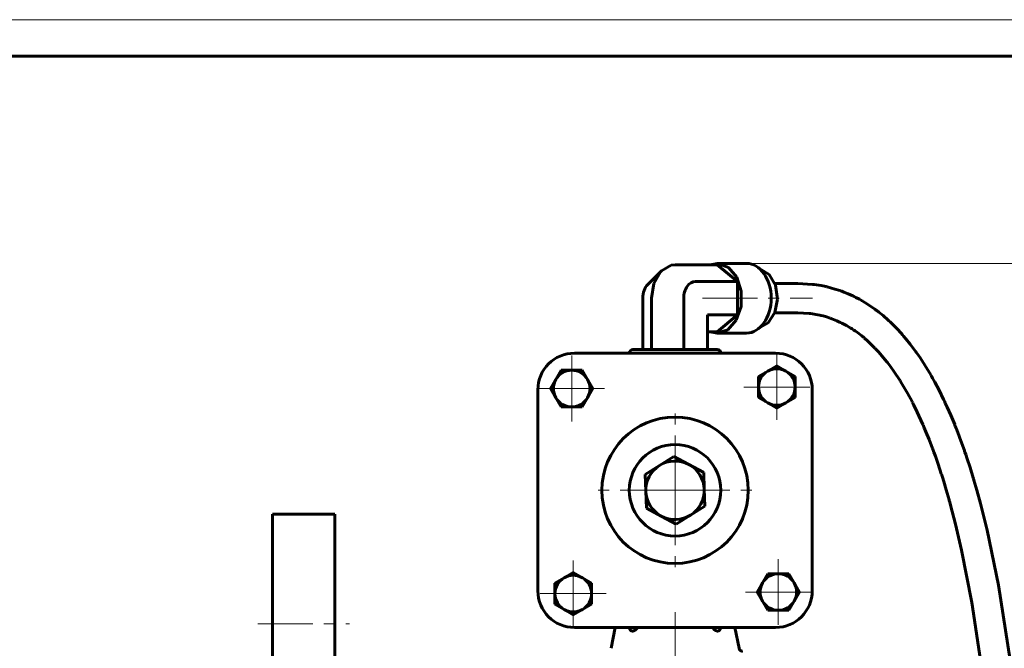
# Model space of a CAD drawing. Header units: millimetres. Extents: x 0 to 420, y 0 to 297.
# Tile 10 of 11: x 218 to 352, y 211 to 297. Entities that reach past the tile are written whole.
import ezdxf

# ---------------------------------------------------------------- set-up
doc = ezdxf.new("R2010")
doc.units = ezdxf.units.MM
for name, pattern in [('K5LT_AXLED', [12, 7.5, -1.5, 1.5, -1.5]), ('K5LT_BASIC', [0]), ('K5LT_THIN', [0])]:
    doc.linetypes.add(name, pattern=pattern)
doc.layers.add('Системный слой', color=7, linetype='Continuous')
doc.layers.add('Системный слой (1)', color=251, linetype='Continuous', true_color=0x6c6c6c)
doc.styles.add('KDIMTEXTSTYLE', font='GOST_AU.SHX', dxfattribs={"width": 0.96, "oblique": 15, "height": 5})
doc.styles.add('KTEXTSTYLE', font='GOST_AU.SHX', dxfattribs={"width": 0.56, "height": 5})
doc.dimstyles.new('KDIMSTYLE (0.50)', dxfattribs={"dimtxt": 5, "dimasz": 1, "dimexe": 2, "dimexo": 0, "dimgap": 1, "dimtad": 1, "dimlfac": 2, "dimtxsty": 'KDIMTEXTSTYLE', "dimsah": 1, "dimcen": 0, "dimdle": 1, "dimadec": 0, "dimazin": 0, "dimtfac": 0.667, "dimtmove": 0, "dimatfit": 3, "dimfxl": 1, "dimtvp": 1, "dimtolj": 1, "dimtzin": 0, "dimarcsym": 0})

# ---------------------------------------------------------------- blocks, each defined once
blk = doc.blocks.new('U74')
at = {"layer": 'Системный слой (1)', "color": 143, "linetype": 'K5LT_BASIC', "lineweight": 60, "true_color": 0x33acca}
for p, q in [((324.24, 256.92), (325.77, 256.84)), ((325.77, 256.84), (325.8, 256.84)), ((325.8, 256.84), (325.86, 256.83)), ((325.86, 256.83), (325.97, 256.81)), ((325.97, 256.81), (326.21, 256.78)), ((326.21, 256.78), (326.68, 256.71)), ((326.68, 256.71), (327.23, 256.6)), ((327.23, 256.6), (327.26, 256.59)), ((327.26, 256.59), (327.32, 256.58)), ((327.32, 256.58), (327.43, 256.55)), ((327.43, 256.55), (327.67, 256.49)), ((327.67, 256.49), (328.14, 256.36)), ((328.14, 256.36), (328.66, 256.19)), ((328.66, 256.19), (328.69, 256.18)), ((328.69, 256.18), (328.75, 256.16)), ((328.75, 256.16), (328.86, 256.11)), ((328.86, 256.11), (329.09, 256.03)), ((329.09, 256.03), (329.54, 255.84)), ((329.54, 255.84), (330.02, 255.62)), ((330.02, 255.62), (330.05, 255.61)), ((330.05, 255.61), (330.11, 255.58)), ((330.11, 255.58), (330.22, 255.53)), ((330.22, 255.53), (330.44, 255.42)), ((330.44, 255.42), (330.87, 255.18)), ((330.87, 255.18), (331.36, 254.89)), ((331.36, 254.89), (331.38, 254.88)), ((331.38, 254.88), (331.42, 254.85)), ((331.42, 254.85), (331.49, 254.81)), ((331.49, 254.81), (331.63, 254.72)), ((331.63, 254.72), (331.77, 254.63)), ((331.77, 254.63), (331.79, 254.62)), ((331.79, 254.62), (331.82, 254.59)), ((331.82, 254.59), (331.9, 254.54)), ((331.9, 254.54), (332.05, 254.44)), ((332.05, 254.44), (332.36, 254.22)), ((332.36, 254.22), (332.96, 253.76)), ((332.96, 253.76), (333.23, 253.53)), ((333.23, 253.53), (333.26, 253.51)), ((333.26, 253.51), (333.32, 253.46)), ((333.32, 253.46), (333.45, 253.35)), ((333.45, 253.35), (333.69, 253.14)), ((333.69, 253.14), (334.16, 252.7)), ((334.16, 252.7), (334.76, 252.11)), ((334.76, 252.11), (334.79, 252.08)), ((334.79, 252.08), (334.85, 252.01)), ((334.85, 252.01), (334.98, 251.88)), ((334.98, 251.88), (335.23, 251.61)), ((335.23, 251.61), (335.72, 251.05)), ((335.72, 251.05), (336.36, 250.26)), ((336.36, 250.26), (336.4, 250.22)), ((336.4, 250.22), (336.46, 250.13)), ((336.46, 250.13), (336.6, 249.95)), ((336.6, 249.95), (336.87, 249.59)), ((336.87, 249.59), (337.41, 248.84)), ((337.41, 248.84), (338.15, 247.71)), ((338.15, 247.71), (338.19, 247.65)), ((338.19, 247.65), (338.26, 247.54)), ((338.26, 247.54), (338.4, 247.32)), ((338.4, 247.32), (338.67, 246.86)), ((338.67, 246.86), (339.21, 245.93)), ((339.21, 245.93), (339.83, 244.78)), ((339.83, 244.78), (339.86, 244.72)), ((339.86, 244.72), (339.92, 244.6)), ((339.92, 244.6), (340.05, 244.35)), ((340.05, 244.35), (340.3, 243.85)), ((340.3, 243.85), (340.78, 242.84)), ((340.78, 242.84), (341.31, 241.66)), ((341.31, 241.66), (341.34, 241.59)), ((341.34, 241.59), (341.4, 241.46)), ((341.4, 241.46), (341.51, 241.2)), ((341.51, 241.2), (341.73, 240.67)), ((341.73, 240.67), (342.16, 239.61)), ((342.16, 239.61), (342.64, 238.36)), ((342.64, 238.36), (342.67, 238.29)), ((342.67, 238.29), (342.72, 238.15)), ((342.72, 238.15), (342.82, 237.88)), ((342.82, 237.88), (343.02, 237.32)), ((343.02, 237.32), (343.4, 236.21)), ((343.4, 236.21), (343.83, 234.93)), ((343.83, 234.93), (343.85, 234.86)), ((343.85, 234.86), (343.89, 234.72)), ((343.89, 234.72), (343.99, 234.44)), ((343.99, 234.44), (344.16, 233.86)), ((344.16, 233.86), (344.51, 232.72)), ((344.51, 232.72), (344.89, 231.37)), ((344.89, 231.37), (344.92, 231.26)), ((344.92, 231.26), (344.98, 231.05)), ((344.98, 231.05), (345.1, 230.61)), ((345.1, 230.61), (345.34, 229.75)), ((345.34, 229.75), (345.78, 228.01)), ((345.78, 228.01), (346.6, 224.49)), ((346.6, 224.49), (347.99, 217.32)), ((347.99, 217.32), (349.2, 209.45)), ((350.36, 199.37), (350.7, 195.54)), ((350.7, 195.54), (351.02, 191.7)), ((351.02, 191.7), (351.28, 188.07)), ((351.28, 188.07), (351.28, 188.03)), ((351.28, 188.03), (351.28, 188.02)), ((351.28, 188.02), (351.28, 188.01)), ((351.28, 188.01), (351.28, 188)), ((351.28, 188), (351.29, 188)), ((351.29, 188), (351.29, 187.99)), ((351.29, 187.99), (351.29, 187.98)), ((351.29, 187.98), (351.29, 187.97)), ((351.29, 187.97), (351.29, 187.95)), ((351.29, 187.95), (351.29, 187.92)), ((351.29, 187.92), (351.29, 187.88)), ((351.29, 187.88), (351.29, 187.86))]:
    blk.add_line(p, q, dxfattribs=at)
blk = doc.blocks.new('U75')
at = {"layer": 'Системный слой (1)', "color": 143, "linetype": 'K5LT_BASIC', "lineweight": 60, "true_color": 0x33acca}
for p, q in [((304.53, 260.92), (305.45, 262.52)), ((305.45, 262.52), (305.58, 262.66)), ((305.58, 262.66), (306.92, 263.44)), ((306.92, 263.44), (307.44, 263.5)), ((304.21, 258.92), (304.53, 260.92))]:
    blk.add_line(p, q, dxfattribs=at)
blk = doc.blocks.new('U76')
at = {"layer": 'Системный слой (1)', "color": 143, "linetype": 'K5LT_BASIC', "lineweight": 60, "true_color": 0x33acca}
for p, q in [((313.19, 263.68), (312.26, 263.5)), ((313.31, 263.68), (313.19, 263.68)), ((314.75, 263.14), (313.31, 263.68)), ((315.88, 261.79), (314.75, 263.14)), ((316.49, 259.88), (315.88, 261.79)), ((316.46, 257.79), (316.49, 259.88)), ((315.8, 255.91), (316.46, 257.79)), ((314.64, 254.62), (315.8, 255.91)), ((312.26, 254.34), (313.19, 254.16)), ((313.19, 254.16), (314.64, 254.62))]:
    blk.add_line(p, q, dxfattribs=at)
blk = doc.blocks.new('U78')
at = {"layer": 'Системный слой (1)', "color": 143, "linetype": 'K5LT_BASIC', "lineweight": 60, "true_color": 0x33acca}
for p, q in [((319.04, 262.92), (320.3, 262.18)), ((320.3, 262.18), (321.17, 260.7)), ((321.17, 260.7), (321.46, 258.81)), ((321.46, 258.81), (321.1, 256.95)), ((321.1, 256.95), (320.17, 255.54)), ((320.17, 255.54), (319.04, 254.92))]:
    blk.add_line(p, q, dxfattribs=at)
blk = doc.blocks.new('U79')
at = {"layer": 'Системный слой (1)', "color": 143, "linetype": 'K5LT_BASIC', "lineweight": 60, "true_color": 0x33acca}
for p, q in [((324.24, 260.92), (326.21, 260.81)), ((326.21, 260.81), (326.25, 260.81)), ((326.25, 260.81), (326.32, 260.8)), ((326.32, 260.8), (326.48, 260.78)), ((326.48, 260.78), (326.79, 260.74)), ((326.79, 260.74), (327.41, 260.64)), ((327.41, 260.64), (328.12, 260.5)), ((328.12, 260.5), (328.16, 260.49)), ((328.16, 260.49), (328.23, 260.47)), ((328.23, 260.47), (328.38, 260.43)), ((328.38, 260.43), (328.69, 260.36)), ((328.69, 260.36), (329.3, 260.18)), ((329.3, 260.18), (329.96, 259.97)), ((329.96, 259.97), (330, 259.95)), ((330, 259.95), (330.07, 259.93)), ((330.07, 259.93), (330.22, 259.88)), ((330.22, 259.88), (330.51, 259.77)), ((330.51, 259.77), (331.09, 259.53)), ((331.09, 259.53), (331.72, 259.25)), ((331.72, 259.25), (331.75, 259.23)), ((331.75, 259.23), (331.81, 259.2)), ((331.81, 259.2), (331.93, 259.14)), ((331.93, 259.14), (332.17, 259.02)), ((332.17, 259.02), (332.64, 258.77)), ((332.64, 258.77), (332.94, 258.61)), ((332.94, 258.61), (332.97, 258.59)), ((332.97, 258.59), (333.03, 258.55)), ((333.03, 258.55), (333.15, 258.48)), ((333.15, 258.48), (333.4, 258.33)), ((333.4, 258.33), (333.89, 258.02)), ((333.89, 258.02), (334.75, 257.42)), ((334.75, 257.42), (334.79, 257.4)), ((334.79, 257.4), (334.86, 257.34)), ((334.86, 257.34), (335.01, 257.23)), ((335.01, 257.23), (335.3, 257.01)), ((335.3, 257.01), (335.88, 256.54)), ((335.88, 256.54), (336.57, 255.92)), ((336.57, 255.92), (336.61, 255.89)), ((336.61, 255.89), (336.68, 255.82)), ((336.68, 255.82), (336.83, 255.68)), ((336.83, 255.68), (337.12, 255.4)), ((337.12, 255.4), (337.7, 254.82)), ((337.7, 254.82), (338.42, 254.04)), ((338.42, 254.04), (338.45, 254)), ((338.45, 254), (338.53, 253.91)), ((338.53, 253.91), (338.68, 253.74)), ((338.68, 253.74), (338.99, 253.38)), ((338.99, 253.38), (339.58, 252.64)), ((339.58, 252.64), (340.37, 251.58)), ((340.37, 251.58), (340.41, 251.53)), ((340.41, 251.53), (340.49, 251.41)), ((340.49, 251.41), (340.65, 251.18)), ((340.65, 251.18), (340.97, 250.72)), ((340.97, 250.72), (341.58, 249.77)), ((341.58, 249.77), (342.38, 248.45)), ((342.38, 248.45), (342.42, 248.38)), ((342.42, 248.38), (342.49, 248.25)), ((342.49, 248.25), (342.65, 247.98)), ((342.65, 247.98), (342.94, 247.44)), ((342.94, 247.44), (343.52, 246.35)), ((343.52, 246.35), (344.15, 245.08)), ((344.15, 245.08), (344.18, 245.01)), ((344.18, 245.01), (344.25, 244.87)), ((344.25, 244.87), (344.38, 244.59)), ((344.38, 244.59), (344.63, 244.04)), ((344.63, 244.04), (345.13, 242.91)), ((345.13, 242.91), (345.66, 241.65)), ((345.66, 241.65), (345.68, 241.58)), ((345.68, 241.58), (345.74, 241.43)), ((345.74, 241.43), (345.86, 241.15)), ((345.86, 241.15), (346.08, 240.58)), ((346.08, 240.58), (346.52, 239.42)), ((346.52, 239.42), (346.99, 238.08)), ((346.99, 238.08), (347.02, 238.01)), ((347.02, 238.01), (347.07, 237.86)), ((347.07, 237.86), (347.17, 237.56)), ((347.17, 237.56), (347.37, 236.97)), ((347.37, 236.97), (347.76, 235.77)), ((347.76, 235.77), (348.19, 234.37)), ((348.19, 234.37), (348.22, 234.25)), ((348.22, 234.25), (348.29, 234.03)), ((348.29, 234.03), (348.42, 233.58)), ((348.42, 233.58), (348.68, 232.67)), ((348.68, 232.67), (349.18, 230.85)), ((349.18, 230.85), (350.09, 227.19)), ((350.09, 227.19), (351.63, 219.71)), ((351.63, 219.71), (353.23, 209.45)), ((356.29, 163.33), (356.33, 161.97)), ((356.33, 161.97), (356.34, 161.27)), ((356.34, 161.27), (356.35, 160.34)), ((356.35, 160.34), (356.37, 158.71)), ((356.37, 158.71), (356.41, 155.06)), ((356.41, 155.06), (356.43, 151.92))]:
    blk.add_line(p, q, dxfattribs=at)
blk = doc.blocks.new('U90')
at = {"layer": 'Системный слой (1)', "color": 143, "linetype": 'K5LT_BASIC', "lineweight": 60, "true_color": 0x33acca}
for p, q in [((252.44, 229.41), (252.44, 214.41)), ((252.44, 214.41), (252.44, 199.41))]:
    blk.add_line(p, q, dxfattribs=at)
blk = doc.blocks.new('U91')
at = {"layer": 'Системный слой (1)', "color": 143, "linetype": 'K5LT_BASIC', "lineweight": 60, "true_color": 0x33acca}
for p, q in [((260.94, 229.41), (260.94, 214.41)), ((260.94, 214.41), (260.94, 199.41))]:
    blk.add_line(p, q, dxfattribs=at)
blk = doc.blocks.new('U95')
at = {"layer": 'Системный слой (1)', "color": 30, "linetype": 'K5LT_AXLED', "lineweight": 18, "true_color": 0xff8000}
for q in [(293.32, 251.07), (288.82, 246.57), (297.82, 246.57), (293.32, 242.07)]:
    blk.add_line((293.32, 246.57), q, dxfattribs=at)
blk = doc.blocks.new('U96')
at = {"layer": 'Системный слой (1)', "color": 30, "linetype": 'K5LT_AXLED', "lineweight": 18, "true_color": 0xff8000}
for q in [(293.53, 223.04), (289.03, 218.54), (298.03, 218.54), (293.53, 214.04)]:
    blk.add_line((293.53, 218.54), q, dxfattribs=at)
blk = doc.blocks.new('U97')
at = {"layer": 'Системный слой (1)', "color": 30, "linetype": 'K5LT_AXLED', "lineweight": 18, "true_color": 0xff8000}
for q in [(307.44, 244.66), (295.44, 232.66), (319.44, 232.66), (307.44, 220.66)]:
    blk.add_line((307.44, 232.66), q, dxfattribs=at)
blk = doc.blocks.new('U98')
at = {"layer": 'Системный слой (1)', "color": 30, "linetype": 'K5LT_AXLED', "lineweight": 18, "true_color": 0xff8000}
for q in [(321.35, 251.28), (316.85, 246.78), (325.85, 246.78), (321.35, 242.28)]:
    blk.add_line((321.35, 246.78), q, dxfattribs=at)
blk = doc.blocks.new('U99')
at = {"layer": 'Системный слой (1)', "color": 30, "linetype": 'K5LT_AXLED', "lineweight": 18, "true_color": 0xff8000}
for q in [(321.56, 223.25), (317.06, 218.75), (326.06, 218.75), (321.56, 214.25)]:
    blk.add_line((321.56, 218.75), q, dxfattribs=at)
blk = doc.blocks.new('D6')
at = {"layer": 'Системный слой (1)'}
for points in [[(396.23, 258.68), (395.57, 263.68), (394.91, 258.68), (395.57, 259.18)], [(395.57, 73.69), (396.23, 78.69), (395.57, 78.19), (394.91, 78.69)]]:
    blk.add_hatch(color=7, dxfattribs=at).paths.add_polyline_path(points)
at = {"layer": 'Системный слой (1)', "color": 7, "linetype": 'K5LT_THIN', "lineweight": 18, "true_color": 0xffffff}
for p, q in [((317.21, 263.68), (397.57, 263.68)), ((394.91, 258.68), (395.57, 263.68)), ((395.57, 263.68), (396.23, 258.68)), ((395.57, 73.69), (395.57, 263.68)), ((395.57, 259.18), (394.91, 258.68)), ((396.23, 258.68), (395.57, 259.18)), ((395.57, 73.69), (394.91, 78.69)), ((394.91, 78.69), (395.57, 78.19)), ((395.57, 78.19), (396.23, 78.69)), ((396.23, 78.69), (395.57, 73.69)), ((339.94, 73.69), (397.57, 73.69))]:
    blk.add_line(p, q, dxfattribs=at)
blk.add_wipeout([(394.57, 163.15), (387.19, 163.15), (387.19, 173.78), (394.57, 173.78)]).dxf.layer = 'Системный слой (1)'
at = {"layer": 'Системный слой (1)', "color": 7, "insert": (387.98, 163.15), "char_height": 5, "attachment_point": 1, "rotation": 90, "style": 'KTEXTSTYLE'}
blk.add_mtext('\\H5.0;\\W1.000;\\Q15;\\Q15;\\W0.960;380', dxfattribs=at)
blk = doc.blocks.new('KDIMARROW_01')
at = {"layer": 'Системный слой'}
blk.add_hatch(color=0, dxfattribs=at).paths.add_polyline_path([(0, 0), (-5, 0.66), (-4.5, 0), (-5, -0.66)])
at = {"layer": 'Системный слой', "color": 0, "linetype": 'K5LT_THIN', "lineweight": 18}
for p, q in [((-4.5, 0), (-5, 0.66)), ((-5, 0.66), (0, 0)), ((0, 0), (-5, -0.66)), ((-5, -0.66), (-4.5, 0))]:
    blk.add_line(p, q, dxfattribs=at)
at = {"layer": 'Системный слой (1)', "color": 0, "linetype": 'K5LT_THIN', "lineweight": 18}
blk.add_line((307.44, 121.19), (306.94, 121.19), dxfattribs=at)
blk = doc.blocks.new('U102')
at = {"color": 7, "linetype": 'K5LT_THIN', "lineweight": 18, "true_color": 0xffffff}
blk.add_line((0, 297), (420, 297), dxfattribs=at)
at = {"color": 143, "linetype": 'K5LT_BASIC', "lineweight": 60, "true_color": 0x33acca}
blk.add_line((20, 292), (415, 292), dxfattribs=at)

msp = doc.modelspace()

# ---------------------------------------------------------------- linework, layer by layer
at = {"layer": 'Системный слой (1)', "color": 143, "linetype": 'K5LT_BASIC', "lineweight": 60, "true_color": 0x33acca}
for p, q in [((305.5757, 262.656), (303.7078, 260.7881)), ((313.1909, 263.4956), (307.4436, 263.4956)), ((313.1909, 263.6827), (317.2141, 263.6827)), ((315.9928, 261.2079), (313.1909, 263.4956)), ((315.9928, 261.2079), (310.2454, 261.2079)), ((315.9928, 256.6325), (315.9928, 261.2079)), ((321.0902, 260.9202), (324.2416, 260.9202)), ((303.0241, 251.9098), (303.0241, 258.9202)), ((304.2083, 251.9098), (304.2083, 258.9202)), ((308.6278, 251.9098), (308.6278, 258.9202)), ((315.9928, 256.6325), (311.863, 256.6325)), ((311.863, 251.9098), (311.863, 256.6325)), ((313.1909, 254.3448), (315.9928, 256.6325)), ((321.0902, 256.9202), (324.2416, 256.9202)), ((313.1909, 254.3448), (311.863, 254.3448)), ((313.1909, 254.1577), (317.2141, 254.1577)), ((313.1936, 251.9098), (301.6936, 251.9098)), ((321.1936, 251.4098), (293.6936, 251.4098)), ((291.1573, 247.8201), (291.879, 249.0701)), ((291.879, 249.0701), (293.3224, 249.0701)), ((293.3224, 249.0701), (294.7657, 249.0701)), ((294.7657, 249.0701), (295.4874, 247.8201)), ((320.1039, 248.9461), (321.3539, 249.6678)), ((321.3539, 249.6678), (322.6039, 248.9461)), ((290.4356, 246.5701), (291.1573, 247.8201)), ((295.4874, 247.8201), (296.2091, 246.5701)), ((318.8539, 248.2244), (320.1039, 248.9461)), ((318.8539, 246.781), (318.8539, 248.2244)), ((322.6039, 248.9461), (323.8539, 248.2244)), ((323.8539, 248.2244), (323.8539, 246.781)), ((288.6936, 246.4098), (288.6936, 218.9098)), ((291.1573, 245.3201), (290.4356, 246.5701)), ((296.2091, 246.5701), (295.4874, 245.3201)), ((318.8539, 245.3376), (318.8539, 246.781)), ((323.8539, 246.781), (323.8539, 245.3376)), ((326.1936, 218.9098), (326.1936, 246.4098)), ((291.879, 244.0701), (291.1573, 245.3201)), ((295.4874, 245.3201), (294.7657, 244.0701)), ((320.1039, 244.616), (318.8539, 245.3376)), ((323.8539, 245.3376), (322.6039, 244.616)), ((293.3224, 244.0701), (291.879, 244.0701)), ((294.7657, 244.0701), (293.3224, 244.0701)), ((321.3539, 243.8943), (320.1039, 244.616)), ((322.6039, 244.616), (321.3539, 243.8943)), ((305.3238, 236.0519), (307.2822, 237.2758)), ((307.2822, 237.2758), (309.3213, 236.1917)), ((303.3653, 234.8281), (305.3238, 236.0519)), ((309.3213, 236.1917), (311.3604, 235.1076)), ((303.446, 232.5201), (303.3653, 234.8281)), ((311.3604, 235.1076), (311.4411, 232.7996)), ((311.4411, 232.7996), (311.5218, 230.4916)), ((303.5267, 230.2121), (303.446, 232.5201)), ((305.5658, 229.128), (303.5267, 230.2121)), ((311.5218, 230.4916), (309.5634, 229.2677)), ((252.4436, 229.4098), (260.9436, 229.4098)), ((307.6049, 228.0438), (305.5658, 229.128)), ((309.5634, 229.2677), (307.6049, 228.0438)), ((291.0332, 219.982), (292.2832, 220.7037)), ((292.2832, 220.7037), (293.5332, 221.4254)), ((293.5332, 221.4254), (294.7832, 220.7037)), ((294.7832, 220.7037), (296.0332, 219.982)), ((319.3997, 219.9995), (320.1214, 221.2495)), ((320.1214, 221.2495), (321.5648, 221.2495)), ((321.5648, 221.2495), (323.0081, 221.2495)), ((323.0081, 221.2495), (323.7298, 219.9995)), ((291.0332, 218.5386), (291.0332, 219.982)), ((296.0332, 219.982), (296.0332, 218.5386)), ((318.678, 218.7495), (319.3997, 219.9995)), ((323.7298, 219.9995), (324.4515, 218.7495)), ((291.0332, 217.0953), (291.0332, 218.5386)), ((296.0332, 218.5386), (296.0332, 217.0953)), ((319.3997, 217.4995), (318.678, 218.7495)), ((324.4515, 218.7495), (323.7298, 217.4995)), ((292.2832, 216.3736), (291.0332, 217.0953)), ((296.0332, 217.0953), (294.7832, 216.3736)), ((320.1214, 216.2495), (319.3997, 217.4995)), ((323.7298, 217.4995), (323.0081, 216.2495)), ((293.5332, 215.6519), (292.2832, 216.3736)), ((294.7832, 216.3736), (293.5332, 215.6519)), ((321.5648, 216.2495), (320.1214, 216.2495)), ((323.0081, 216.2495), (321.5648, 216.2495)), ((293.6936, 213.9098), (321.1936, 213.9098)), ((299.2825, 213.9098), (298.6953, 211.0564)), ((315.6047, 213.9098), (316.1878, 211.0562)), ((316.1878, 211.0562), (316.1878, 211.0561))]:
    msp.add_line(p, q, dxfattribs=at)
at = {"layer": 'Системный слой (1)', "color": 30, "linetype": 'K5LT_AXLED', "lineweight": 18, "true_color": 0xff8000}
for p, q in [((311.1909, 258.9202), (326.2416, 258.9202)), ((307.4436, 216.0106), (307.4436, 201.0273)), ((250.4436, 214.4098), (262.9436, 214.4098))]:
    msp.add_line(p, q, dxfattribs=at)
at = {"layer": 'Системный слой (1)', "color": 143, "linetype": 'K5LT_BASIC', "lineweight": 60, "true_color": 0x33acca}
for centre, radius, start, end in [((301.6936, 251.4098), 0.5, 90, 180), ((313.1936, 251.4098), 0.5, 0, 90), ((293.6936, 246.4098), 5, 90, 180), ((321.1936, 246.4098), 5, 0, 90), ((293.3224, 246.5701), 2.5, 90, 150), ((293.3224, 246.5701), 2.5, 30, 90), ((321.3539, 246.781), 2.5, 60, 120), ((293.3224, 246.5701), 2.5, 150, 210), ((293.3224, 246.5701), 2.5, 330, 30), ((321.3539, 246.781), 2.5, 120, 180), ((321.3539, 246.781), 2.5, 0, 60), ((321.3539, 246.781), 2.5, 180, 240), ((321.3539, 246.781), 2.5, 300, 0), ((293.3224, 246.5701), 2.5, 210, 270), ((293.3224, 246.5701), 2.5, 270, 330), ((321.3539, 246.781), 2.5, 240, 300), ((307.4436, 232.6598), 10, 180, 90), ((307.4436, 232.6598), 10, 90, 180), ((307.4436, 232.6598), 6.25, 180, 90), ((307.4436, 232.6598), 6.25, 90, 180), ((307.4436, 232.6598), 4, 122.001965, 182.001965), ((307.4436, 232.6598), 4, 62.001965, 122.001965), ((307.4436, 232.6598), 4, 2.001965, 62.001965), ((307.4436, 232.6598), 4, 302.001965, 2.001965), ((307.4436, 232.6598), 4, 182.001965, 242.001965), ((307.4436, 232.6598), 4, 242.001965, 302.001965), ((293.5332, 218.5386), 2.5, 120, 180), ((293.5332, 218.5386), 2.5, 60, 120), ((293.5332, 218.5386), 2.5, 0, 60), ((321.5648, 218.7495), 2.5, 90, 150), ((321.5648, 218.7495), 2.5, 30, 90), ((321.5648, 218.7495), 2.5, 150, 210), ((321.5648, 218.7495), 2.5, 330, 30), ((293.6936, 218.9098), 5, 180, 270), ((293.5332, 218.5386), 2.5, 180, 240), ((293.5332, 218.5386), 2.5, 300, 0), ((321.1936, 218.9098), 5, 270, 0), ((321.5648, 218.7495), 2.5, 210, 270), ((321.5648, 218.7495), 2.5, 270, 330), ((293.5332, 218.5386), 2.5, 240, 300), ((301.6936, 213.9098), 0.5, 180, 263.89518), ((313.1936, 213.9098), 0.5, 276.10482, 0)]:
    msp.add_arc(centre, radius, start, end, dxfattribs=at)
for centre, major_axis, start_param, end_param in [((317.2141, 258.9202), (0, -4.7625), 0, 3.14159265), ((310.2454, 258.9202), (0, -2.2877), 3.14159265, 4.71238898), ((304.6417, 258.9202), (0, -2.2877), 3.75707236, 4.71238898)]:
    msp.add_ellipse(centre, major_axis=major_axis, ratio=0.70710678, start_param=start_param, end_param=end_param, dxfattribs=at)
for points, knots in [([(301.6404, 213.4127), (301.6764, 213.4163), (301.7347, 213.4278), (301.8176, 213.4552), (301.8758, 213.4804), (301.9269, 213.5068), (301.9779, 213.5365), (302.0335, 213.5746), (302.0852, 213.6166), (302.1269, 213.6552), (302.1581, 213.6879), (302.1849, 213.7193), (302.2145, 213.7573), (302.2453, 213.8043), (302.2735, 213.8597), (302.2863, 213.8928), (302.2919, 213.9098)], [0, 0, 0, 0, 2.57913208, 4.10481989, 5.77121964, 6.63181124, 7.68735612, 9.37121873, 10.62465581, 11.52231563, 12.57562462, 13.12488408, 13.76792724, 15.16749404, 16.08307433, 17, 17, 17, 17]), ([(312.5952, 213.9098), (312.6019, 213.8894), (312.6163, 213.8536), (312.6404, 213.8081), (312.6663, 213.7669), (312.6989, 213.7224), (312.7416, 213.6736), (312.7877, 213.629), (312.8398, 213.5853), (312.9006, 213.5416), (312.9672, 213.5022), (313.0317, 213.471), (313.099, 213.4444), (313.1712, 213.4236), (313.223, 213.4151), (313.2467, 213.4127)], [0, 0, 0, 0, 1.0418, 1.87310153, 2.51641231, 3.45191868, 4.64583395, 5.84579233, 6.83207303, 8.30690672, 9.9923313, 11.26020219, 12.54982621, 14.39853025, 16, 16, 16, 16]), ([(316.1878, 211.0562), (316.1876, 211.0561), (316.1877, 211.056), (316.1877, 211.0558), (316.1877, 211.0557), (316.1878, 211.0552), (316.1879, 211.055), (316.188, 211.0542), (316.1881, 211.0537), (316.1885, 211.0522), (316.1887, 211.0513), (316.1893, 211.0484), (316.1897, 211.0465), (316.191, 211.0409), (316.1919, 211.0372), (316.1948, 211.0262), (316.1968, 211.019), (316.2034, 210.9977), (316.2084, 210.9837), (316.2224, 210.9496), (316.2322, 210.9296), (316.2544, 210.8909), (316.2668, 210.8721), (316.2941, 210.8364), (316.309, 210.8194), (316.3404, 210.788), (316.357, 210.7734), (316.3917, 210.747), (316.4098, 210.7351), (316.4479, 210.7132), (316.468, 210.7034), (316.5095, 210.6863), (316.5309, 210.6791), (316.5744, 210.6677), (316.5965, 210.6634), (316.6381, 210.6583), (316.6576, 210.6571), (316.6771, 210.657)], [0, 0, 0, 0, 0.00346404, 0.00346404, 0.01715046, 0.01715046, 0.04196772, 0.04196772, 0.08649103, 0.08649103, 0.17298206, 0.17298206, 0.34340853, 0.34340853, 0.67915026, 0.67915026, 1.34041134, 1.34041134, 2.6424888, 2.6424888, 4.58576338, 4.58576338, 6.56350368, 6.56350368, 8.53987072, 8.53987072, 10.47160513, 10.47160513, 12.37060312, 12.37060312, 14.33141197, 14.33141197, 16.31498071, 16.31498071, 18.28240309, 18.28240309, 19.99872256, 19.99872256, 19.99872256, 19.99872256])]:
    msp.add_open_spline(points, degree=3, knots=knots, dxfattribs=at)

# ---------------------------------------------------------------- block references
at = {"layer": 'Системный слой (1)'}
for name in ['U75', 'U76', 'U78', 'U79', 'U74', 'U95', 'U98', 'U97', 'U90', 'U91', 'U96', 'U99']:
    msp.add_blockref(name, (0, 0), dxfattribs=at)

# ---------------------------------------------------------------- next in the draw order: dimensions: what is measured, and where the dimension line sits
at = {"layer": 'Системный слой (1)', "color": 7}
dim = msp.add_linear_dim(base=(395.5724, 73.6925), p1=(317.2141, 263.6827), p2=(339.9436, 73.6925), angle=90, dimstyle='KDIMSTYLE (0.50)', override={"dimexo": 0, "dimpost": '\\H5.0;\\W0.960;\\Q15;<>', "dimblk1": 'KDIMARROW_01', "dimblk2": 'KDIMARROW_01', "dimse1": 0, "dimse2": 0, "dimclrt": 7, "dimtol": 1, "dimtp": 0, "dimtm": 0, "dimtdec": 5, "dimtolj": 1}, dxfattribs=at)
dim.commit()
dim.dimension.update_dxf_attribs({"geometry": 'D6', "text_midpoint": (395.5724, 168.6876), "dimtype": 160})

# ---------------------------------------------------------------- next in the draw order: block references
msp.add_blockref('U102', (0, 0))

doc.saveas('drawing.dxf')
